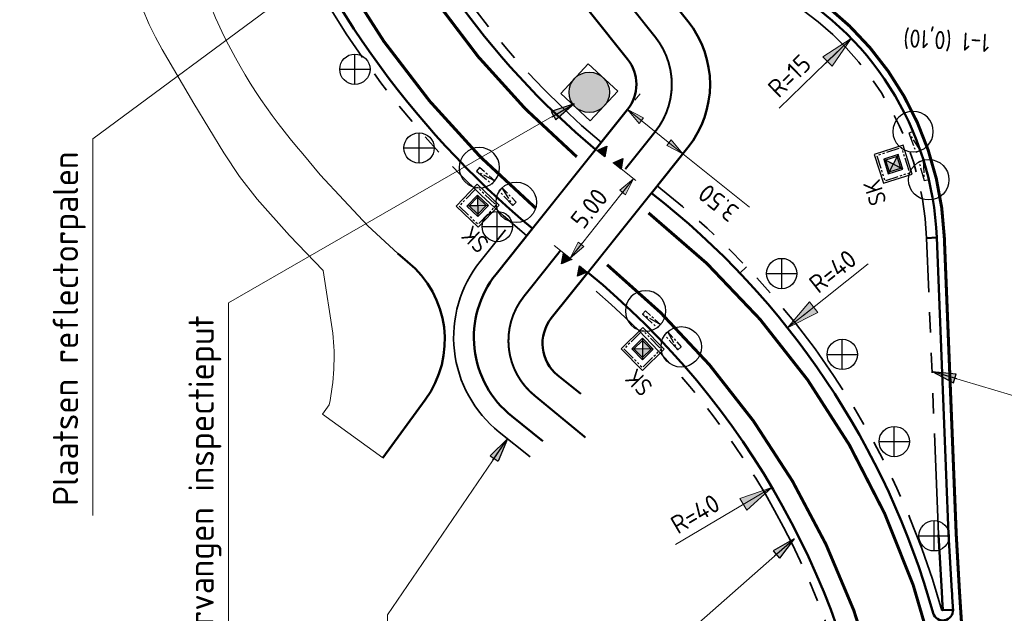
# Model space of a CAD drawing. Header units: metres. Extents: x 121833 to 139793, y 452888 to 469143.
# Tile 6 of 11: x 121945 to 121993, y 468773 to 468803. Entities that reach past the tile are written whole.
import ezdxf

# ---------------------------------------------------------------- set-up
doc = ezdxf.new("R2010")
doc.units = ezdxf.units.M
for name, pattern in [('050050', [0.25, 0.1175, -0.1325]), ('STREEP-3X-PUNT', [1.1700000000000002, 0.65, -0.1, 0.04, -0.1, 0.04, -0.1, 0.04, -0.1]), ('STREEP-PUNT', [0.89, 0.65, -0.1, 0.04, -0.1]), ('VH-RWSBAND_110X220', [24, 10, -2, 2, -2, 2, -2, 2, -2]), ('VW-30-270_STREEP', [3, 0.3, -2.7])]:
    doc.linetypes.add(name, pattern=pattern)
for name, color, linetype, lineweight in [('B-WE-VW-MARKERING_LANGS_STREEP_30270_010-G', 7, 'VW-30-270_STREEP', 13), ('N-WE-GR-HAAG-G', 90, 'GR-HAAG1', 35), ('N-WE-KG-KADASTRAAL-S', 170, 'Continuous', 25), ('N-WE-RI-HWA_RIOOLPUT_INSPECTIEPUT-S', 150, 'Continuous', 25), ('N-WE-RI-KOLK_STRAATKOLK-S @ 0.5', 7, 'Continuous', 25), ('N-WE-VH-KANTOPSLUITING_TROTTOIRBAND_RWS_110 220-G', 210, 'VH-RWSBAND_110X220', 35), ('N-WE-VH-KANTVERHARDING-G', 210, 'Continuous', 50), ('N-WE-VH-KANTVERHARDING-O', 210, 'Continuous', 18), ('N-WE-VH-VERHARDING_ASFALT-A @ 0.5', 7, 'Continuous', 18), ('N-WE-VW-MARKERING_DOORGETROKKEN-G', 7, 'Continuous', 35), ('X-XX-AL-M', 7, 'Continuous', 18), ('X-XX-AL-M @ 0.5', 7, 'Continuous', 18)]:
    doc.layers.add(name, color=color, linetype=linetype, lineweight=lineweight)
for name, color, linetype in [('TM-L_05-05_10', 7, '050050'), ('TM-L_C_15', 7, 'Continuous'), ('TM-SYMBOOL', 7, 'Continuous'), ('TM-T025TEKST', 7, 'Continuous'), ('WEG-NW-BAND-10_20', 7, 'STREEP-3X-PUNT'), ('WEG-NW-BAND-11-22X20', 7, 'STREEP-PUNT'), ('WEG-NW-RIOLERING_STRAATKOLK @ 1', 4, 'Continuous'), ('WEG-NW-VERHARDING', 42, 'Continuous')]:
    doc.layers.add(name, color=color, linetype=linetype)
doc.styles.add('ISO', font='ISO')
doc.styles.add('NLCS-ISO Standaard', font='NLCS-ISO.ttf', dxfattribs={"height": 1.8})
doc.styles.add('STANDAARD', font='isocp2.shx')
doc.linetypes.add('GR-HAAG1', pattern='A,6,[176,NLCS.shx,S=0.125,R=0,X=0,Y=0],-2', length=8)
doc.dimstyles.new('NLCS-T18-Pijl-ANNOTATIVE', dxfattribs={"dimtxt": 1.8, "dimasz": 1.35, "dimexe": 2, "dimexo": 2, "dimgap": 0.7, "dimtad": 1, "dimlfac": -1, "dimzin": 0, "dimdsep": 46, "dimtxsty": 'NLCS-ISO Standaard', "dimblk": 'Pijl', "dimblk1": 'Pijl', "dimblk2": 'Pijl', "dimcen": 2.5, "dimdle": 2, "dimclrd": 256, "dimclre": 256, "dimclrt": 256, "dimadec": 0, "dimazin": 0, "dimtfac": 1, "dimtofl": 0, "dimtmove": 0, "dimatfit": 3, "dimldrblk": 'Pijl', "dimfxl": 0, "dimtolj": 1, "dimtzin": 0, "dimlwd": 18, "dimlwe": 18, "dimarcsym": 0})
doc.dimstyles.new('NLCS-T25-Pijl-ANNOTATIVE', dxfattribs={"dimtxt": 2.5, "dimasz": 1.875, "dimexe": 2, "dimexo": 2, "dimgap": 0.7, "dimtad": 1, "dimlfac": -1, "dimzin": 0, "dimdsep": 46, "dimtxsty": 'NLCS-ISO Standaard', "dimblk": 'Pijl', "dimblk1": 'Pijl', "dimblk2": 'Pijl', "dimcen": 2.5, "dimdle": 2, "dimclrd": 256, "dimclre": 256, "dimclrt": 256, "dimadec": 0, "dimazin": 0, "dimtfac": 1, "dimtofl": 0, "dimtmove": 0, "dimatfit": 3, "dimldrblk": 'Pijl', "dimfxl": 0, "dimtolj": 1, "dimtzin": 0, "dimlwd": 18, "dimlwe": 18, "dimarcsym": 0})

# ---------------------------------------------------------------- blocks, each defined once
blk = doc.blocks.new('Pijl')
h = blk.add_hatch(color=256)
h.paths.add_polyline_path([(2.220446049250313e-16, 0), (-1.75, 0.352142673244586), (-1.749922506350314, 1.310063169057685e-14)])
h.paths.add_polyline_path([(-1.749922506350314, 1.310063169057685e-14), (-1.749845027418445, -0.3520757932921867), (0, 0)])
for p, q in [((-1.901878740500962, 1.4210854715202e-14), (0, 0)), ((0, 0), (-1.75, 0.352142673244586)), ((-1.75, 0.352142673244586), (-1.749845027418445, -0.3520757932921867)), ((0, 0), (-1.749845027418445, -0.3520757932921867))]:
    blk.add_line(p, q)
blk = doc.blocks.new('*D165')
at = {"layer": 'DEFPOINTS', "color": 0}
for p in [(121975.7772766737, 468794.2175324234), (121971.75036693, 468790.9918211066), (121972.6340496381, 468790.285427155)]:
    blk.add_point(p, dxfattribs=at)
at = {"layer": 'X-XX-AL-M', "lineweight": 18}
for p, q in [((121974.9961698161, 468794.8419297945), (121974.112487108, 468795.5483237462)), ((121974.5813952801, 468794.5333729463), (121972.0625656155, 468791.3823745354)), ((121971.8529427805, 468790.9098245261), (121970.9692600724, 468791.6162184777))]:
    blk.add_line(p, q, dxfattribs=at)
at = {"layer": 'X-XX-AL-M', "lineweight": 18, "xscale": 0.5, "yscale": 0.5, "zscale": 0.5}
for p, rotation in [((121974.8935939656, 468794.9239263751), 51.36203024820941), ((121971.75036693, 468790.9918211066), 231.3620302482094)]:
    blk.add_blockref('Pijl', p, dxfattribs=dict(at, rotation=rotation))
at = {"layer": 'X-XX-AL-M', "insert": (121972.6970949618, 468793.4573916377), "char_height": 0.9, "attachment_point": 5, "rotation": 51.362030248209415, "style": 'NLCS-ISO Standaard'}
blk.add_mtext('\\A1;5.00', dxfattribs=at)
blk = doc.blocks.new('dht')
at = {"layer": 'TM-SYMBOOL'}
blk.add_hatch(color=256, dxfattribs=at).paths.add_polyline_path([(0, 0), (0, 0.5000000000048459), (0.4666666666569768, 0.249999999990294)])
blk.add_lwpolyline([(0, 0), (0, 0.5000000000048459), (0.4666666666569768, 0.249999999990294)], close=True, dxfattribs=at)
blk = doc.blocks.new('*D166')
at = {"layer": 'DEFPOINTS', "color": 0}
for p in [(121955.2335146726, 468814.4478718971), (121918.8650268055, 468797.7945511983)]:
    blk.add_point(p, dxfattribs=at)
at = {"layer": 'X-XX-AL-M', "lineweight": 18}
blk.add_line((121950.6010785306, 468812.3266551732), (121954.3811282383, 468814.0575596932), dxfattribs=at)
at = {"layer": 'X-XX-AL-M', "lineweight": 18, "xscale": 0.9375, "yscale": 0.9375, "zscale": 0.9375, "rotation": 24.60329102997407}
blk.add_blockref('Pijl', (121955.2335146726, 468814.4478718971), dxfattribs=at)
at = {"layer": 'X-XX-AL-M', "insert": (121951.7318437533, 468813.7243210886), "char_height": 0.9, "attachment_point": 5, "rotation": 24.603291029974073, "style": 'NLCS-ISO Standaard'}
blk.add_mtext('\\A1;R=40', dxfattribs=at)
blk = doc.blocks.new('*D168')
at = {"layer": 'DEFPOINTS', "color": 0}
for p in [(121981.733851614, 468779.6591712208), (121947.2699760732, 468759.3554453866)]:
    blk.add_point(p, dxfattribs=at)
at = {"layer": 'X-XX-AL-M', "lineweight": 18}
blk.add_line((121976.956296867, 468776.8445672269), (121980.9261045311, 468779.1833026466), dxfattribs=at)
at = {"layer": 'X-XX-AL-M', "lineweight": 18, "xscale": 0.9375, "yscale": 0.9375, "zscale": 0.9375, "rotation": 30.50364296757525}
blk.add_blockref('Pijl', (121981.733851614, 468779.6591712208), dxfattribs=at)
at = {"layer": 'X-XX-AL-M', "insert": (121977.9373933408, 468778.3510697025), "char_height": 0.9, "attachment_point": 5, "rotation": 30.503642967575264, "style": 'NLCS-ISO Standaard'}
blk.add_mtext('\\A1;R=40', dxfattribs=at)
blk = doc.blocks.new('SKG-KADASTRAAL_GRENSPAAL-SO')
for p, q in [((0, 0.75), (0, -0.75)), ((-0.75, 0), (0.75, 0))]:
    blk.add_line(p, q)
blk.add_circle((0, 0), 0.75)
blk = doc.blocks.new('*D173')
at = {"layer": 'DEFPOINTS', "color": 0}
for p in [(121974.3366502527, 468798.0202262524), (121977.0705242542, 468795.8348354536), (121977.3278587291, 468796.1567550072)]:
    blk.add_point(p, dxfattribs=at)
at = {"layer": 'X-XX-AL-M', "lineweight": 18}
for p, q in [((121974.9610476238, 468798.80133311), (121975.2183820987, 468799.1232526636)), ((121974.9845381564, 468798.0299471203), (121976.9373053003, 468796.4689536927)), ((121977.6949216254, 468796.6159423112), (121977.9522561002, 468796.9378618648)), ((121977.3278587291, 468796.1567550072), (121980.6272844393, 468793.5192762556))]:
    blk.add_line(p, q, dxfattribs=at)
at = {"layer": 'X-XX-AL-M', "lineweight": 18, "xscale": 0.5, "yscale": 0.5, "zscale": 0.5}
for p, rotation in [((121974.5939847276, 468798.3421458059), 141.3620302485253), ((121977.3278587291, 468796.1567550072), 321.3620302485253)]:
    blk.add_blockref('Pijl', p, dxfattribs=dict(at, rotation=rotation))
at = {"layer": 'X-XX-AL-M', "insert": (121979.0810833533, 468793.7310832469), "char_height": 0.9, "attachment_point": 5, "rotation": 141.36203024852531, "style": 'NLCS-ISO Standaard'}
blk.add_mtext('\\A1;3.50', dxfattribs=at)
blk = doc.blocks.new('*D430')
at = {"layer": 'DEFPOINTS', "color": 0}
for p in [(121985.6515607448, 468801.8624562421), (121974.8915068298, 468791.4115596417)]:
    blk.add_point(p, dxfattribs=at)
at = {"layer": 'X-XX-AL-M', "lineweight": 18}
blk.add_line((121982.095085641, 468798.4081655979), (121984.979057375, 468801.2092752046), dxfattribs=at)
at = {"layer": 'X-XX-AL-M', "lineweight": 18, "xscale": 0.9375, "yscale": 0.9375, "zscale": 0.9375, "rotation": 44.16495231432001}
blk.add_blockref('Pijl', (121985.6515607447, 468801.8624562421), dxfattribs=at)
at = {"layer": 'X-XX-AL-M', "insert": (121982.5957764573, 468800.009706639), "char_height": 0.9, "attachment_point": 5, "rotation": 44.164952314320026, "style": 'NLCS-ISO Standaard'}
blk.add_mtext('\\A1;R=15', dxfattribs=at)
blk = doc.blocks.new('*D431')
at = {"layer": 'DEFPOINTS', "color": 0}
for p in [(121982.5047735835, 468787.5503366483), (121951.1824078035, 468762.6724468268)]:
    blk.add_point(p, dxfattribs=at)
at = {"layer": 'X-XX-AL-M', "lineweight": 18}
for p, q in [((121986.4944599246, 468790.7191578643), (121983.2388915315, 468788.1334121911)), ((121951.1824078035, 468761.4224468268), (121951.1824078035, 468763.9224468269)), ((121952.4324078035, 468762.6724468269), (121949.9324078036, 468762.6724468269))]:
    blk.add_line(p, q, dxfattribs=at)
at = {"layer": 'X-XX-AL-M', "lineweight": 18, "xscale": 0.9375, "yscale": 0.9375, "zscale": 0.9375, "rotation": 218.4584725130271}
blk.add_blockref('Pijl', (121982.5047735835, 468787.5503366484), dxfattribs=at)
at = {"layer": 'X-XX-AL-M', "insert": (121984.7361769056, 468790.3442701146), "char_height": 0.9, "attachment_point": 5, "rotation": 38.45847251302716, "style": 'NLCS-ISO Standaard'}
blk.add_mtext('\\A1;R=40', dxfattribs=at)
blk = doc.blocks.new('*D440')
at = {"layer": 'DEFPOINTS', "color": 0}
for p in [(121958.5363260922, 468818.9003075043), (121923.5833128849, 468799.450709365)]:
    blk.add_point(p, dxfattribs=at)
at = {"layer": 'X-XX-AL-M', "lineweight": 18}
for p, q in [((121962.9884661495, 468821.3777000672), (121959.3555373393, 468819.3561574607)), ((121923.5833128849, 468798.200709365), (121923.5833128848, 468800.700709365)), ((121924.833312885, 468799.450709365), (121922.3333128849, 468799.450709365))]:
    blk.add_line(p, q, dxfattribs=at)
at = {"layer": 'X-XX-AL-M', "lineweight": 18, "xscale": 0.9375, "yscale": 0.9375, "zscale": 0.9375, "rotation": 209.0937427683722}
blk.add_blockref('Pijl', (121958.5363260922, 468818.9003075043), dxfattribs=at)
at = {"layer": 'X-XX-AL-M', "insert": (121961.1926154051, 468821.2939140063), "char_height": 0.9, "attachment_point": 5, "rotation": 29.093742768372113, "style": 'NLCS-ISO Standaard'}
blk.add_mtext('\\A1;R=40', dxfattribs=at)
blk = doc.blocks.new('B_straatkolk')
at = {"ltscale": 0.12}
blk.add_hatch(color=256, dxfattribs=at).paths.add_polyline_path([(0.006129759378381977, 2.91038304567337e-11), (0.3061297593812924, 2.91038304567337e-11), (0.3061297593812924, 0.3000000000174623)])
blk.add_lwpolyline([(0.006129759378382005, 2.91038304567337e-11), (0.3061297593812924, 2.91038304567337e-11), (0.3061297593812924, 0.3000000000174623), (0.006129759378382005, 0.3000000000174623)], close=True, dxfattribs=at)
at = {"ltscale": 0.12, "flags": 128}
blk.add_lwpolyline([(0.3061297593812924, 0.3000000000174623), (0.006129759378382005, 2.91038304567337e-11)], dxfattribs=at)
at = {"ltscale": 0.12, "style": 'STANDAARD'}
blk.add_attdef('SK', (0.3574588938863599, 0.3286005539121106), '', height=0.4285816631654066, dxfattribs=at)
blk = doc.blocks.new('verloop rws maai')
at = {"flags": 128}
blk.add_lwpolyline([(0, 0.2249999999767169), (1, 0.2249999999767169), (1, 0), (0, 0), (0, 0.2249999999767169), (1, 0)], dxfattribs=at)
at = {"layer": 'DEFPOINTS'}
blk.add_circle((0, 0), 1, dxfattribs=at)
blk = doc.blocks.new('A$C32171E0C')
at = {"layer": 'WEG-NW-BAND-10_20', "flags": 128}
blk.add_lwpolyline([(0.3963133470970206, -2.132733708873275), (1.605783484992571, -1.656097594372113), (1.129147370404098, -0.4466274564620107), (-0.08032276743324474, -0.9232635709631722)], close=True, dxfattribs=at)
at = {"layer": 'WEG-NW-VERHARDING', "flags": 128}
blk.add_lwpolyline([(0.3399414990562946, -2.26243418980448), (1.735483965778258, -1.712469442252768), (1.185519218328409, -0.3169269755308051), (-0.2100232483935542, -0.8668917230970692)], close=True, dxfattribs=at)
at = {"layer": 'WEG-NW-BAND-11-22X20', "rotation": 198.9809326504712}
blk.add_blockref('verloop rws maai', (1.413385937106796, 0.512881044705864), dxfattribs=at)
at = {"layer": 'WEG-NW-BAND-11-22X20', "xscale": -1, "rotation": 204.7288468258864}
blk.add_blockref('verloop rws maai', (-0.9082976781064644, -0.4183244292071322), dxfattribs=at)
at = {"layer": 'WEG-NW-RIOLERING_STRAATKOLK @ 1'}
ref = blk.add_blockref('B_straatkolk', (0.5822090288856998, -1.683276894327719), dxfattribs=dict(at, xscale=1.999999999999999, yscale=1.999999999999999, zscale=1.999999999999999, rotation=21.50874092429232))
ref.add_attrib('SK', 'SK', (2.646719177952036, -1.473761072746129), dxfattribs={"layer": '0', "ltscale": 0.12, "height": 0.8571633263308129, "rotation": 201.5087409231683, "style": 'STANDAARD'})
blk = doc.blocks.new('N-SRI-PUT_HWA-SO')
h = blk.add_hatch(color=256)
h.dxf.hatch_style = 1
h.paths.add_polyline_path([(-1.999999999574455, 0, 1), (1.999999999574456, 0, 1)])
at = {"lineweight": -3, "flags": 128}
blk.add_lwpolyline([(-1.999999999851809, -2.00000000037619), (2.000000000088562, -2.000000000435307), (2.000000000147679, 1.99999999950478), (-2.00000000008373, 1.999999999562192)], close=True, dxfattribs=at)
at = {"lineweight": -3}
blk.add_circle((0, 0), 1.999999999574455, dxfattribs=at)
blk = doc.blocks.new('N-SRI-KOLK_STRAAT_300X300-SO')
h = blk.add_hatch(color=256)
h.dxf.hatch_style = 1
h.paths.add_polyline_path([(0.7499999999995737, 1.500000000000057), (-0.7500000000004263, 1.500000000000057), (-4.263256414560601e-13, 0.7500000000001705)])
h.paths.add_polyline_path([(-4.262840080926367e-13, 0.7500000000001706), (-0.7500000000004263, 2.842170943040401e-13), (0.7499999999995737, 2.842170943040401e-13)])
for p, q in [((-0.7500000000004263, 2.842170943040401e-13), (0.7499999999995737, 1.500000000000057)), ((0.7499999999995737, 2.842170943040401e-13), (-0.7500000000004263, 1.500000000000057))]:
    blk.add_line(p, q)
at = {"flags": 128}
blk.add_lwpolyline([(-0.7500000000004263, 2.842170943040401e-13), (0.7499999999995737, 2.842170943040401e-13), (0.7499999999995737, 1.500000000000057), (-0.7500000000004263, 1.500000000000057)], close=True, dxfattribs=at)

msp = doc.modelspace()

# ---------------------------------------------------------------- hatches: boundary and pattern name
at = {"layer": 'N-WE-VH-VERHARDING_ASFALT-A @ 0.5'}
h = msp.add_hatch(dxfattribs=at)
h.set_pattern_fill('AVH-ASFALT', color=256, scale=2, angle=90, style=0, pattern_type=2)
h.set_pattern_definition([(240, (61054.8282556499, 234313.6870690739), (0.8660254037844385, -0.5000000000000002), []), (299.9999999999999, (61054.8282556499, 234313.6870690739), (0.8660254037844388, 0.4999999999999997), [])])
edge = h.paths.add_edge_path()
edge.add_line((121963.6589968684, 468823.8623863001), (121962.6242728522, 468821.0889746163))
edge.add_arc((121968.9484632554, 468818.7295010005), 6.749999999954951, 159.5401057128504, 218.6033754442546)
edge.add_line((121963.6734481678, 468814.5180029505), (121967.3994019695, 468809.8511451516))
edge.add_line((121967.3994019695, 468809.8511451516), (121971.3743564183, 468810.4820501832))
edge.add_line((121971.3743564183, 468810.4820501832), (121966.4086411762, 468816.7017426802))
edge.add_arc((121968.9484632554, 468818.7295010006), 3.249999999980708, 159.5401057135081, 218.6033754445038, ccw=False)
edge.add_line((121965.9034826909, 468819.8655438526), (121966.9401567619, 468822.6441823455))
edge.add_line((121966.9401567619, 468822.6441823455), (121967.008686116, 468822.608838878))
edge.add_arc((121961.4739914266, 468811.961430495), 12.00000627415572, 62.2755826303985, 62.53386134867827, ccw=False)
edge.add_arc((121961.4739943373, 468811.961436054), 11.99999999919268, 58.50706031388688, 62.275582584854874, ccw=False)
edge.add_arc((121961.4739943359, 468811.9614360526), 12.00000000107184, 40.742964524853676, 58.50706031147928, ccw=False)
edge.add_arc((121961.4739943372, 468811.9614360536), 11.99999999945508, 16.840123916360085, 40.74296452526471, ccw=False)
edge.add_arc((121990.1874999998, 468820.6525), 17.99999999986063, 196.8401239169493, 206.2617253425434)
edge.add_arc((121990.1874999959, 468820.6524999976), 17.99999999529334, 206.2617253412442, 212.5354592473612)
edge.add_line((121975.0124423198, 468810.9717136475), (121980.7603621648, 468811.9717976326))
edge.add_arc((121990.2785, 468820.3685), 12.69250008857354, 148.7792892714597, 221.4180651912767, ccw=False)
edge.add_line((121979.4241664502, 468826.9474818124), (121962.7614093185, 468824.1741817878))
edge.add_line((121962.7614093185, 468824.1741817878), (121963.6589968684, 468823.8623863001))
edge = h.paths.add_edge_path()
edge.add_arc((121002.5083482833, 468976.8929311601), 993.0958096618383, 354.96052391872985, 355.85095878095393, ccw=False)
edge.add_line((121991.7652591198, 468889.657321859), (122000.8947643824, 468891.1063575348))
edge.add_line((122000.8947643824, 468891.1063575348), (122001.293060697, 468906.3573404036))
edge.add_line((122001.293060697, 468906.3573404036), (121993.0014730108, 468905.0412990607))
h.paths.add_polyline_path([(121987.9353279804, 468904.2372001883), (121986.638, 468886.352), (121988.948, 468886.187), (121990.2499613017, 468904.6045789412)])
edge = h.paths.add_edge_path()
edge.add_arc((122019.0350224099, 468804.6268814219), 14.99999999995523, 97.32881502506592, 126.92740061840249, ccw=False)
edge.add_line((122017.1215709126, 468819.5043376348), (122019.5918460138, 468819.8220499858))
edge.add_line((122019.5918460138, 468819.8220499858), (122018.961, 468824.727))
edge.add_arc((122018.0013676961, 468824.9430503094), 0.9836523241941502, 278.80868992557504, 347.312056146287, ccw=False)
edge.add_line((122018.152, 468823.971), (122010.143, 468822.98))
edge.add_arc((122009.9915271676, 468823.9410717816), 0.9729352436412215, 198.1498027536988, 278.95661015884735, ccw=False)
edge.add_line((122009.067, 468823.638), (122008.8523161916, 468825.0363991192))
edge.add_arc((122009.8294293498, 468825.1974616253), 0.9902985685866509, 97.62661955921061, 189.360184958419, ccw=False)
edge.add_line((122009.698, 468826.179), (122017.6507135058, 468827.1786956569))
edge.add_arc((122017.7918499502, 468826.1621447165), 1.026301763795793, 30.952518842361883, 97.90433227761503, ccw=False)
edge.add_line((122018.672, 468826.69), (122018.1054211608, 468831.1364913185))
edge.add_line((122018.1054211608, 468831.1364913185), (122013.089, 468830.497))
edge.add_arc((122011.0920988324, 468843.6254412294), 13.27944213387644, 270.0211466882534, 278.6486810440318, ccw=False)
edge.add_line((122011.097, 468830.346), (122010.756, 468830.349))
edge.add_arc((122013.8996196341, 468854.9033170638), 24.75473350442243, 253.8041717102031, 262.7042722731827, ccw=False)
edge.add_arc((122010.5297470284, 468843.4814455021), 12.84632012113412, 252.0911287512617, 254.0286659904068, ccw=False)
edge.add_line((122006.5794528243, 468831.2575706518), (121998.5622723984, 468829.9850832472))
edge.add_arc((121990.2785000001, 468820.3685), 12.69250008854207, -23.380548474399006, 49.258227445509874, ccw=False)
edge.add_line((122001.9288113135, 468815.3316552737), (122010.0229835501, 468816.6178428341))
edge.add_arc((122010.4524463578, 468816.330800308), 0.5165575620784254, 106.26358649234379, 146.2421929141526, ccw=False)
edge.add_line((122010.3077809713, 468816.8266870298), (122010.0229835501, 468816.6178428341))
edge = h.paths.add_edge_path()
edge.add_arc((121918.8650268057, 468797.7945511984), 39.99999999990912, 20.134068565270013, 37.866579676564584, ccw=False)
edge.add_arc((121998.6706549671, 468827.0530835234), 45.00000000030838, 200.1340685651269, 204.6000758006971)
edge.add_line((121957.7550548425, 468808.3203937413), (121962.906809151, 468809.138080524))
edge.add_arc((121998.6706549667, 468827.0530835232), 39.99999999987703, 200.1836073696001, 206.6074324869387, ccw=False)
edge.add_arc((121923.5833128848, 468799.4507093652), 40.00000000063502, 20.18360736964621, 36.41125618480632)
edge.add_line((121955.7744008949, 468823.1937894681), (121950.4427172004, 468822.3475442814))
h.paths.add_polyline_path([(121988.4870519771, 468752.4471173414), (121989.9625804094, 468740.9678496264), (121990.4002335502, 468737.5630123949), (122002.4638919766, 468739.4777570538), (122002.0991005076, 468754.6076225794)])
h.paths.add_polyline_path([(121995.7541173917, 468682.7243086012), (121997.549, 468668.847), (122004.9661748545, 468669.0651905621), (122004.726, 468676.652), (122004.4829537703, 468684.1097500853)])

# ---------------------------------------------------------------- linework, layer by layer
at = {"layer": 'B-WE-VW-MARKERING_LANGS_STREEP_30270_010-G', "ltscale": 2, "const_width": 0.09999999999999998, "flags": 128}
msp.add_lwpolyline([(121975.9619193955, 468801.9311821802), (121965.041044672, 468815.6098728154, -0.1791466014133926), (121963.9515797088, 468818.906008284)], format="xyb", dxfattribs=at)
msp.add_lwpolyline([(121970.0187603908, 468784.1848984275), (121972.5141762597, 468782.1277472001)], dxfattribs=at)
at = {"layer": 'N-WE-GR-HAAG-G'}
msp.add_lwpolyline([(121969.7866026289, 468781.1698931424), (121968.249731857, 468782.3984293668, -0.4142135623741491), (121967.3094749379, 468790.8314547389), (121968.5582696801, 468792.3936684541)], format="xyb", dxfattribs=at)
at = {"layer": 'N-WE-VH-KANTOPSLUITING_TROTTOIRBAND_RWS_110 220-G', "ltscale": 0.5, "flags": 128}
for points in [[(121973.3022697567, 468796.7109093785, -0.1312893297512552), (121961.5493502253, 468813.407159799, 0.09664400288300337), (121953.5183914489, 468826.655370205, -0.8252737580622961), (121954.1653467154, 468827.5201820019)], [(121969.6031731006, 468792.1133640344, -0.1321308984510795), (121955.9981161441, 468811.4083741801, 0.1029813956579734), (121947.4808965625, 468825.095366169, 0.1029813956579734)], [(121989.9674007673, 468777.3269848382), (121989.3798845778, 468791.9919993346, 0.2683779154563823), (121981.6124735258, 468804.2598516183, -0.2013889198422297), (121972.4808381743, 468815.2930105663, 0.2024160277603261), (121966.7641495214, 468822.1724231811)]]:
    msp.add_lwpolyline(points, format="xyb", dxfattribs=at)
at = {"layer": 'N-WE-VH-KANTOPSLUITING_TROTTOIRBAND_RWS_110 220-G', "ltscale": 0.5}
msp.add_lwpolyline([(121990.1843733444, 468773.5855895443), (121990.1362227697, 468773.5721165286, 0.1602524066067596), (121976.0582759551, 468794.5690561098, 0.1602524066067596)], format="xyb", dxfattribs=at)
at = {"layer": 'N-WE-VH-KANTOPSLUITING_TROTTOIRBAND_RWS_110 220-G', "ltscale": 0.5, "flags": 128}
msp.add_lwpolyline([(121980.1516261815, 468790.2547670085), (121980.4775298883, 468790.5650681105)], dxfattribs=at)
at = {"layer": 'N-WE-VH-KANTOPSLUITING_TROTTOIRBAND_RWS_110 220-G', "ltscale": 0.5}
msp.add_arc((121947.2699760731, 468759.3554453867), 39.55, 7.324553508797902, 50.64659865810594, dxfattribs=at)
at = {"layer": 'N-WE-VH-KANTVERHARDING-G'}
for points in [[(121969.8909699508, 468792.4593018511, -0.1321308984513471), (121956.4206165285, 468811.5632722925, 0.1587650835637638), (121941.1057314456, 468831.0413714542)], [(121973.0136282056, 468796.3656760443, -0.1312893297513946), (121961.1269839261, 468813.2518964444, 0.09664400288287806), (121953.1853683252, 468826.3527225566, 0.09664400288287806)], [(121990.1843733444, 468773.5855895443, -0.0005000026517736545), (121990.127857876, 468774.5047092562), (121989.9678068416, 468777.3186065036)], [(121990.6833998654, 468773.6167749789, -0.0004995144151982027), (121990.627, 468774.534), (121990.467, 468777.347)]]:
    msp.add_lwpolyline(points, format="xyb", dxfattribs=at)
at = {"layer": 'N-WE-VH-KANTVERHARDING-G', "flags": 128}
for points in [[(121973.0138846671, 468796.3654767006), (121974.5939847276, 468798.3421458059, 0.3503975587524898), (121974.5947384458, 468800.8387918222), (121963.6734481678, 468814.5180029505, -0.2635732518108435), (121962.6242728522, 468821.0889746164), (121963.7153556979, 468824.0134470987)], [(121975.7772766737, 468794.2175324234), (121977.5770603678, 468796.4690207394, 0.3503975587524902), (121977.5789446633, 468802.7106357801), (121966.4086411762, 468816.7017426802, -0.2635732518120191), (121965.9034826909, 468819.8655438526), (121966.940156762, 468822.6441823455)], [(121970.411, 468781.951), (121968.8741292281, 468783.1795362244, -0.4142135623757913), (121968.0905817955, 468790.2070573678), (121969.8909699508, 468792.4593018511)], [(121962.491, 468781.13), (121964.5891317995, 468783.9858313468, 0.3996420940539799), (121963.7177649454, 468790.8226072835), (121963.2303071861, 468791.2197318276)], [(121972.2841921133, 468784.2943205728), (121971.1378747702, 468785.2106581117, -0.4142135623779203), (121970.8244557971, 468788.0216665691), (121972.6340496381, 468790.285427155)]]:
    msp.add_lwpolyline(points, format="xyb", dxfattribs=at)
at = {"layer": 'N-WE-VH-KANTVERHARDING-G'}
for points in [[(121989.8794838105, 468792.0120144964), (121989.3798845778, 468791.9919993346)], [(121990.6833998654, 468773.6167749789), (121990.1843733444, 468773.5855895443)]]:
    msp.add_lwpolyline(points, dxfattribs=at)
at = {"layer": 'N-WE-VH-KANTVERHARDING-G', "flags": 128}
msp.add_lwpolyline([(121989.8794838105, 468792.0120144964), (121990.467, 468777.347)], dxfattribs=at)
at = {"layer": 'N-WE-VH-KANTVERHARDING-G'}
for centre, radius, start, end in [((121974.8915068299, 468791.4115596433), 15, 2.294181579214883, 62.38584592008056), ((121951.1824078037, 468762.6724468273), 40, 15.63215492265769, 52.05740004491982), ((121947.2699760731, 468759.3554453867), 40, 7.324553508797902, 50.64659865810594), ((121990.1843733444, 468773.5855895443), 0.5, 195.6321549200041, 3.575908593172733)]:
    msp.add_arc(centre, radius, start, end, dxfattribs=at)
at = {"layer": 'N-WE-VH-KANTVERHARDING-O'}
for points in [[(121947.6978476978, 468825.5194216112), (121947.4273457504, 468824.9906950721, 0.191969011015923), (121947.2889560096, 468823.51600638), (121950.62, 468812.178), (121951.183, 468810.504), (121952.66692252, 468806.5321933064, 0.01182672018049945), (121954.337, 468802.635, 0.0736817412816), (121958.54, 468796.158), (121959.393, 468795.12), (121960.5745, 468793.859), (121961.756, 468792.598), (121963.2303071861, 468791.2197318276)], [(121962.491, 468781.13), (121959.511, 468783.28), (121959.847, 468783.747, 0.0736137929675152), (121960.028, 468787.293), (121959.547, 468790.384)]]:
    msp.add_lwpolyline(points, format="xyb", dxfattribs=at)
msp.add_lwpolyline([(121949.7047407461, 468805.6537579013), (121950.255, 468804.213), (121950.5900808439, 468803.3768066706), (121950.95, 468802.551), (121951.2527890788, 468801.9244095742), (121951.587, 468801.314), (121953.153, 468798.647), (121954.626, 468796.203), (121955.4081211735, 468795.0268321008), (121956.278, 468793.914), (121957.8727903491, 468792.1122263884), (121959.547, 468790.384)], dxfattribs=at)
at = {"layer": 'N-WE-VW-MARKERING_DOORGETROKKEN-G', "const_width": 0.15}
msp.add_lwpolyline([(121990.8416994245, 468777.3620113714), (121990.254183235, 468792.0270258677, 0.2683779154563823), (121982.0180491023, 468805.0351795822, -0.2013889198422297), (121973.3183154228, 468815.5464999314, 0.2037335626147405), (121967.1109743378, 468822.9780181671)], format="xyb", dxfattribs=at)
at = {"layer": 'TM-L_05-05_10', "ltscale": 8, "const_width": 0.09999999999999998, "flags": 128}
for points in [[(121969.8909699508, 468792.4593018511), (121973.0136282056, 468796.3656760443)], [(121972.6340496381, 468790.285427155), (121975.7772766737, 468794.2175324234)]]:
    msp.add_lwpolyline(points, dxfattribs=at)
at = {"layer": 'TM-L_C_15'}
for points, const_width in [([(121972.0852300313, 468796.005043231, -0.1282982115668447), (121960.3057161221, 468812.949995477, 0.0009059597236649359), (121960.2565558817, 468813.082982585, 0.01183553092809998), (121959.5799600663, 468814.8513876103)], 0.15), ([(121956.5479033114, 468813.5554578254, -0.01328328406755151), (121957.3453668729, 468811.585821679, 0.1274388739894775), (121970.0548667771, 468793.4651051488, 0.1274388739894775)], 0.15), ([(121974.4821462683, 468795.4005764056), (121975.9605061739, 468797.2499708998, 0.3503975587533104), (121975.9619193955, 468801.9311821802, 0.09854091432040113)], 0.1), ([(121989.7843438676, 468771.17923423, 0.1684277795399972), (121975.6304604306, 468793.2330965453, 0.1684277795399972)], 0.15), ([(121992.5646063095, 468710.3078215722), (121992.1338308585, 468719.8091126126), (121991.4032274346, 468731.1828038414, 0.01527835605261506), (121989.4615899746, 468750.8595516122, -0.00986626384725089), (121988.1049366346, 468763.2649851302, 0.2017359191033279), (121973.5815469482, 468790.6699525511, 0.2017359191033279)], 0.15), ([(121969.4651602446, 468789.097746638, 0.4135269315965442), (121970.0187603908, 468784.1848984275)], 0.1), ([(121991.8113649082, 468763.4138122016, -0.006077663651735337), (121991.0013565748, 468774.555968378), (121990.8413948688, 468777.3682951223)], 0.15)]:
    msp.add_lwpolyline(points, format="xyb", dxfattribs=dict(at, const_width=const_width))
at = {"layer": 'TM-L_C_15', "const_width": 0.1}
msp.add_lwpolyline([(121971.2653775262, 468791.3606365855), (121969.4651602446, 468789.097746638)], dxfattribs=at)

# ---------------------------------------------------------------- block references
at = {"layer": 'N-WE-KG-KADASTRAAL-S', "rotation": 90}
for p in [(121961.1121036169, 468800.3361491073), (121964.2857792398, 468796.4430062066), (121968.1528304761, 468792.5598661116), (121982.2133340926, 468790.2376310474), (121985.2093860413, 468786.234673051), (121987.7799610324, 468781.9302449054), (121989.7501128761, 468777.2685537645)]:
    msp.add_blockref('SKG-KADASTRAAL_GRENSPAAL-SO', p, dxfattribs=at)
at = {"layer": 'N-WE-RI-HWA_RIOOLPUT_INSPECTIEPUT-S', "xscale": 0.5, "yscale": 0.5, "zscale": 0.5, "rotation": 47.07258317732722}
msp.add_blockref('N-SRI-PUT_HWA-SO', (121972.7007861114, 468799.1954845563), dxfattribs=at)
at = {"layer": 'N-WE-RI-KOLK_STRAATKOLK-S @ 0.5'}
for p, xscale, yscale, zscale, rotation in [((121988.0864598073, 468795.7559529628), 0.4999999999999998, 0.4999999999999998, 0.4999999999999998, 107.7256551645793), ((121967.4414755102, 468793.859416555), 0.4999999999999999, 0.4999999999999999, 0.4999999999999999, 136.4198553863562), ((121975.6033213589, 468786.7698848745), 0.4999999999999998, 0.4999999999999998, 0.4999999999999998, 134.441673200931)]:
    msp.add_blockref('N-SRI-KOLK_STRAAT_300X300-SO', p, dxfattribs=dict(at, xscale=xscale, yscale=yscale, zscale=zscale, rotation=rotation))
at = {"layer": 'N-WE-VW-MARKERING_DOORGETROKKEN-G'}
for p, rotation in [((121989.0664576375, 468796.3177567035), 266.2169142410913), ((121968.0313830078, 468794.8227588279), 294.9111144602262), ((121976.2261308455, 468787.7122900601), 292.9329322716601)]:
    msp.add_blockref('A$C32171E0C', p, dxfattribs=dict(at, rotation=rotation))
at = {"layer": 'TM-SYMBOOL'}
for p, rotation in [((121973.4780451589, 468796.0094789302), 52.51537716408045), ((121974.2715618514, 468795.4009304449), 52.51537716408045), ((121971.4249524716, 468791.2396577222), 231.7191718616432), ((121972.2099361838, 468790.6201413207), 231.7191718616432)]:
    msp.add_blockref('dht', p, dxfattribs=dict(at, rotation=rotation))

# ---------------------------------------------------------------- texts
at = {"layer": 'TM-T025TEKST', "style": 'ISO'}
msp.add_text('1-1 (0,10)', height=0.9, rotation=176.5456594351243, dxfattribs=at).set_placement((121992.5153266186, 468802.0792046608))
at = {"layer": 'X-XX-AL-M @ 0.5', "char_height": 1.25, "attachment_point": 9, "rotation": 90.00000000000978, "style": 'NLCS-ISO Standaard'}
for s, insert in [('Plaatsen reflectorpalen', (121947.8086335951, 468796.2736093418)), ('Verplaatsen/vervangen inspectieput', (121954.5145232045, 468788.1707466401))]:
    msp.add_mtext(s, dxfattribs=dict(at, insert=insert))

# ---------------------------------------------------------------- dimensions: what is measured, and where the dimension line sits
at = {"layer": 'X-XX-AL-M @ 0.5'}
for center, mpoint, picture, middle in [((121923.5833128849, 468799.450709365), (121958.5363260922, 468818.9003075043), '*D440', (121961.1926154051, 468821.2939140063)), ((121951.1824078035, 468762.6724468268), (121982.5047735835, 468787.5503366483), '*D431', (121984.7361769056, 468790.3442701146))]:
    dim = msp.add_radius_dim(center=center, mpoint=mpoint, text='R=40', dimstyle='NLCS-T25-Pijl-ANNOTATIVE', override={"dimscale": 0.5, "dimtix": 0, "dimtofl": 0, "dimtmove": 0, "dimatfit": 3}, dxfattribs=at)
    dim.commit()
    dim.dimension.update_dxf_attribs({"geometry": picture, "text_midpoint": middle})
for center, mpoint, text, picture, middle in [((121918.8650268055, 468797.7945511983), (121955.2335146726, 468814.4478718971), 'R=40', '*D166', (121952.0649101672, 468812.9969513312)), ((121974.8915068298, 468791.4115596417), (121985.6515607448, 468801.8624562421), 'R=15', '*D430', (121983.1531576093, 468799.4358370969)), ((121947.2699760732, 468759.3554453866), (121981.733851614, 468779.6591712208), 'R=40', '*D168', (121978.3434678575, 468777.6617921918))]:
    dim = msp.add_radius_dim(center=center, mpoint=mpoint, text=text, dimstyle='NLCS-T25-Pijl-ANNOTATIVE', override={"dimscale": 0.5, "dimtix": 0, "dimtofl": 0, "dimtmove": 0, "dimatfit": 3}, dxfattribs=at)
    dim.commit()
    dim.dimension.update_dxf_attribs({"geometry": picture, "text_midpoint": middle, "dimtype": 164})
dim = msp.add_linear_dim(base=(121977.3278587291, 468796.1567550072), p1=(121974.3366502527, 468798.0202262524), p2=(121977.0705242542, 468795.8348354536), angle=321.36203024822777, dimstyle='NLCS-T25-Pijl-ANNOTATIVE', override={"dimscale": 0.5, "dimasz": 1, "dimtix": 0, "dimtofl": 0, "dimtmove": 0, "dimatfit": 3}, dxfattribs=at)
dim.commit()
dim.dimension.update_dxf_attribs({"geometry": '*D173', "text_midpoint": (121979.5806012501, 468794.3559687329), "dimtype": 161})
dim = msp.add_aligned_dim(p1=(121975.7772766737, 468794.2175324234), p2=(121972.6340496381, 468790.285427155), distance=-1.1313211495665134, text='5.00', dimstyle='NLCS-T25-Pijl-ANNOTATIVE', override={"dimscale": 0.5, "dimasz": 1, "dimtix": 0, "dimtofl": 0, "dimtmove": 0, "dimatfit": 3}, dxfattribs=at)
dim.commit()
dim.dimension.update_dxf_attribs({"geometry": '*D165', "text_midpoint": (121972.6970949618, 468793.4573916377)})

# ---------------------------------------------------------------- leaders
at = {"layer": 'X-XX-AL-M @ 0.5', "annotation_type": 0, "has_hookline": 1, "hookline_direction": 1, "horizontal_direction": (-1.704690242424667e-13, 1, 0)}
for points, text_width in [([(121948.699, 468823.752), (121936.9094292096, 468815.7214420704), (121936.9094292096, 468815.4486990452)], 35.49999999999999), ([(121957.9267465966, 468804.1217722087), (121948.1586335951, 468796.896352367), (121948.1586335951, 468796.6236093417)], 17.99999999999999), ([(121971.960143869, 468798.6282094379), (121954.8645232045, 468788.7934896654), (121954.8645232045, 468788.5207466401)], 27.49999999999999), ([(121989.6470102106, 468785.3942394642), (122013.0719918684, 468778.4098846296), (122013.0719918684, 468777.7348846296)], 19.99999999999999), ([(121968.6642171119, 468782.0671001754), (121962.7197223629, 468773.3549140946), (121962.7197223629, 468773.0821710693)], 22.99999999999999), ([(121982.8293643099, 468777.1203661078), (121971.0714443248, 468766.7888093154), (121971.0714443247, 468766.5160662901)], 19.99999999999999)]:
    msp.add_leader(points, dimstyle='NLCS-T18-Pijl-ANNOTATIVE', override={"dimscale": 0.5}, dxfattribs=dict(at, text_width=text_width))

doc.saveas('drawing.dxf')
